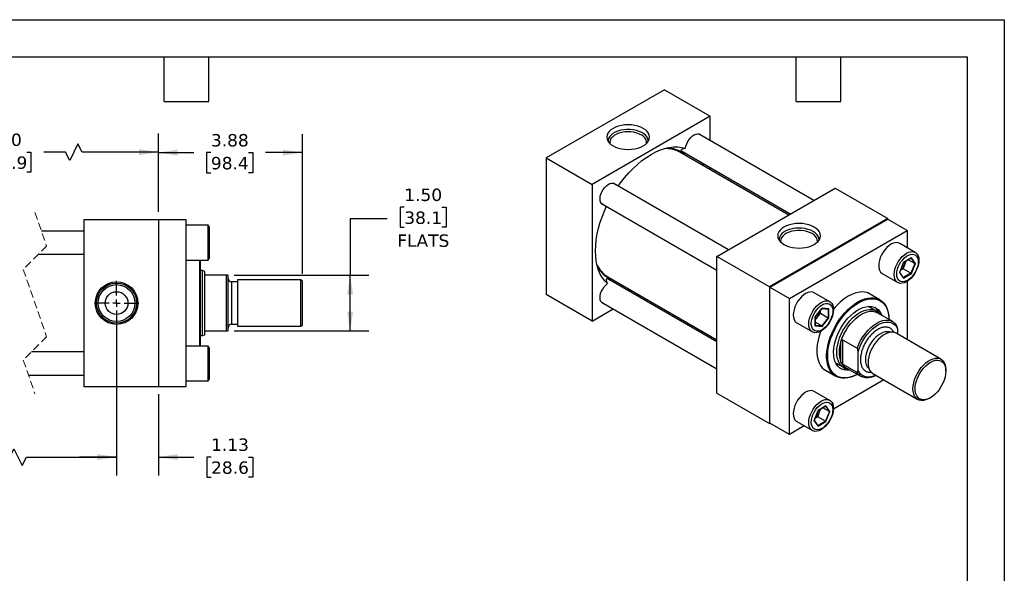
# Model space of a CAD drawing. Header units: inches. Extents: x 0 to 44, y 0 to 34.
# Tile 3 of 3: x 17.5 to 44, y 19.1 to 34. Entities that reach past the tile are written whole.
import ezdxf

# ---------------------------------------------------------------- set-up
doc = ezdxf.new("R2010")
doc.units = ezdxf.units.IN
doc.header["$LTSCALE"] = 4
doc.header["$MEASUREMENT"] = 0
for name, pattern in [('SLD-Center', [0.75, 0.6, -0.05, 0.05, -0.05]), ('SLD-Dashed', [0.075, 0.05, -0.025]), ('SLD-Solid', [0])]:
    doc.linetypes.add(name, pattern=pattern)
doc.layers.add('CENTER', color=40, linetype='SLD-Center')
doc.layers.add('DIMENSIONS', color=140, linetype='SLD-Solid', lineweight=25)
doc.layers.add('TEXT', color=140, linetype='SLD-Solid', lineweight=25)
doc.styles.add('SLDTEXTSTYLE0', font='VERDANA.TTF')
doc.dimstyles.new('SLDDIMSTYLE0', dxfattribs={"dimtxt": 0.339844, "dimasz": 0.52, "dimexe": 0, "dimexo": 0.0625, "dimgap": 0.084961, "dimtad": 0, "dimtih": 1, "dimtoh": 1, "dimrnd": 1e-09, "dimzin": 12, "dimdsep": 46, "dimtxsty": 'SLDTEXTSTYLE0', "dimsah": 1, "dimcen": 0.09, "dimadec": 0, "dimazin": 3, "dimtfac": 1, "dimtofl": 0, "dimtmove": 0, "dimatfit": 3, "dimfxl": 0, "dimfrac": 2, "dimtolj": 1, "dimtzin": 12, "dimarcsym": 0})
doc.dimstyles.new('SLDDIMSTYLE1', dxfattribs={"dimtxt": 0.339844, "dimasz": 0.52, "dimexe": 0, "dimexo": 0.0625, "dimgap": 0.084961, "dimtad": 0, "dimtih": 1, "dimtoh": 1, "dimrnd": 1e-09, "dimzin": 12, "dimdsep": 46, "dimtxsty": 'SLDTEXTSTYLE0', "dimsah": 1, "dimcen": 0.09, "dimadec": 0, "dimazin": 3, "dimtfac": 1, "dimtmove": 0, "dimatfit": 0, "dimfxl": 0, "dimfrac": 2, "dimtolj": 1, "dimtzin": 12, "dimarcsym": 0})
doc.dimstyles.new('SLDDIMSTYLE3', dxfattribs={"dimtxt": 0.339844, "dimasz": 0.52, "dimexe": 0, "dimexo": 0.0625, "dimgap": 0.084961, "dimtad": 0, "dimtih": 1, "dimtoh": 1, "dimrnd": 1e-09, "dimzin": 4, "dimdsep": 46, "dimtxsty": 'SLDTEXTSTYLE0', "dimsah": 1, "dimcen": 0.09, "dimadec": 0, "dimazin": 1, "dimtfac": 1, "dimtofl": 0, "dimtmove": 0, "dimatfit": 3, "dimfxl": 0, "dimfrac": 2, "dimtolj": 1, "dimtzin": 12, "dimarcsym": 0})

# ---------------------------------------------------------------- blocks, each defined once
blk = doc.blocks.new('_D_12')
at = {"layer": 'DIMENSIONS'}
for p, q in [((14.405, 26.179), (14.405, 21.737)), ((20.118, 26.179), (20.118, 21.737)), ((17.245, 22.237), (17.357, 22.459)), ((17.357, 22.459), (17.579, 22.014)), ((10.979, 22.237), (10.865, 22.237)), ((10.865, 22.237), (10.865, 21.696)), ((12.271, 22.237), (12.385, 22.237)), ((12.385, 22.237), (12.385, 21.696)), ((14.405, 22.237), (12.732, 22.237)), ((14.405, 22.237), (17.245, 22.237)), ((17.579, 22.014), (17.69, 22.237)), ((17.69, 22.237), (20.118, 22.237)), ((10.865, 21.696), (10.979, 21.696)), ((12.385, 21.696), (12.271, 21.696))]:
    blk.add_line(p, q, dxfattribs=at)
for points in [[(14.405, 22.237), (14.925, 22.157), (14.925, 22.317)], [(20.118, 22.237), (19.598, 22.317), (19.598, 22.157)]]:
    blk.add_solid(points, dxfattribs=at)
at = {"layer": 'DIMENSIONS', "char_height": 0.3333, "attachment_point": 1, "style": 'SLDTEXTSTYLE0'}
for s, insert in [('6.50', (11.12, 22.736)), ('165.1', (10.979, 22.12))]:
    blk.add_mtext(s, dxfattribs=dict(at, insert=insert))
blk = doc.blocks.new('_D_13')
at = {"layer": 'DIMENSIONS'}
for p, q in [((20.118, 26.179), (20.118, 21.737)), ((21.243, 23.929), (21.243, 21.737)), ((20.118, 22.237), (19.118, 22.237)), ((21.243, 22.237), (22.2, 22.237)), ((22.66, 22.237), (22.546, 22.237)), ((22.546, 22.237), (22.546, 21.696)), ((23.67, 22.237), (23.784, 22.237)), ((23.784, 22.237), (23.784, 21.696)), ((22.546, 21.696), (22.66, 21.696)), ((23.784, 21.696), (23.67, 21.696))]:
    blk.add_line(p, q, dxfattribs=at)
for points in [[(20.118, 22.237), (19.598, 22.317), (19.598, 22.157)], [(21.243, 22.237), (21.763, 22.157), (21.763, 22.317)]]:
    blk.add_solid(points, dxfattribs=at)
at = {"layer": 'DIMENSIONS', "char_height": 0.3333, "attachment_point": 1, "style": 'SLDTEXTSTYLE0'}
for s, insert in [('1.13', (22.66, 22.736)), ('28.6', (22.66, 22.12))]:
    blk.add_mtext(s, dxfattribs=dict(at, insert=insert))
blk = doc.blocks.new('_D_14')
at = {"layer": 'DIMENSIONS'}
for p, q in [((13.53, 28.829), (13.53, 30.938)), ((21.243, 28.829), (21.243, 30.938)), ((19.078, 30.661), (18.856, 30.216)), ((19.19, 30.438), (19.078, 30.661)), ((13.53, 30.438), (15.948, 30.438)), ((16.408, 30.438), (16.294, 30.438)), ((16.294, 30.438), (16.294, 29.898)), ((17.701, 30.438), (17.815, 30.438)), ((17.815, 30.438), (17.815, 29.898)), ((18.745, 30.438), (18.162, 30.438)), ((18.856, 30.216), (18.745, 30.438)), ((21.243, 30.438), (19.19, 30.438)), ((16.294, 29.898), (16.408, 29.898)), ((17.815, 29.898), (17.701, 29.898))]:
    blk.add_line(p, q, dxfattribs=at)
for points in [[(13.53, 30.438), (14.05, 30.358), (14.05, 30.518)], [(21.243, 30.438), (20.723, 30.518), (20.723, 30.358)]]:
    blk.add_solid(points, dxfattribs=at)
at = {"layer": 'DIMENSIONS', "char_height": 0.3333, "attachment_point": 1, "style": 'SLDTEXTSTYLE0'}
for s, insert in [('8.50', (16.55, 30.938)), ('215.9', (16.408, 30.322))]:
    blk.add_mtext(s, dxfattribs=dict(at, insert=insert))
blk = doc.blocks.new('_D_15')
at = {"layer": 'DIMENSIONS'}
for p, q in [((21.243, 28.829), (21.243, 30.926)), ((25.118, 27.164), (25.118, 30.926)), ((21.243, 30.426), (22.194, 30.426)), ((22.655, 30.426), (22.541, 30.426)), ((22.541, 30.426), (22.541, 29.885)), ((23.665, 30.426), (23.779, 30.426)), ((23.779, 30.426), (23.779, 29.885)), ((25.118, 30.426), (24.125, 30.426)), ((22.541, 29.885), (22.655, 29.885)), ((23.779, 29.885), (23.665, 29.885))]:
    blk.add_line(p, q, dxfattribs=at)
for points in [[(21.243, 30.426), (21.763, 30.346), (21.763, 30.506)], [(25.118, 30.426), (24.598, 30.506), (24.598, 30.346)]]:
    blk.add_solid(points, dxfattribs=at)
at = {"layer": 'DIMENSIONS', "char_height": 0.3333, "attachment_point": 1, "style": 'SLDTEXTSTYLE0'}
for s, insert in [('3.88', (22.655, 30.925)), ('98.4', (22.655, 30.309))]:
    blk.add_mtext(s, dxfattribs=dict(at, insert=insert))
blk = doc.blocks.new('_D_16')
at = {"layer": 'DIMENSIONS'}
for p, q in [((27.858, 28.958), (27.744, 28.958)), ((27.744, 28.958), (27.744, 28.418)), ((28.868, 28.958), (28.982, 28.958)), ((28.982, 28.958), (28.982, 28.418)), ((27.401, 28.64), (26.401, 28.64)), ((26.401, 28.64), (26.401, 27.129)), ((27.744, 28.418), (27.858, 28.418)), ((28.982, 28.418), (28.868, 28.418)), ((23.278, 27.129), (26.901, 27.129)), ((26.401, 25.629), (26.401, 27.129)), ((23.278, 25.629), (26.901, 25.629))]:
    blk.add_line(p, q, dxfattribs=at)
for points in [[(26.401, 27.129), (26.321, 26.609), (26.481, 26.609)], [(26.401, 25.629), (26.481, 26.149), (26.321, 26.149)]]:
    blk.add_solid(points, dxfattribs=at)
at = {"layer": 'DIMENSIONS', "char_height": 0.3333, "attachment_point": 1, "style": 'SLDTEXTSTYLE0'}
for s, insert in [('1.50', (27.858, 29.458)), ('38.1', (27.858, 28.841)), ('FLATS', (27.67, 28.225))]:
    blk.add_mtext(s, dxfattribs=dict(at, insert=insert))
blk = doc.blocks.new('SW_CENTERMARKSYMBOL_5')
at = {"layer": 'CENTER', "color": 0}
for p, q in [((0, 0.2), (0, 0.595)), ((-0.2, 0), (-0.595, 0)), ((0, 0), (-0.1, 0)), ((0, 0), (0, 0.1)), ((0, 0), (0, -0.1)), ((0, 0), (0.1, 0)), ((0.2, 0), (0.595, 0)), ((0, -0.2), (0, -0.595))]:
    blk.add_line(p, q, dxfattribs=at)

msp = doc.modelspace()

# ---------------------------------------------------------------- linework, layer by layer
at = {"color": 7, "linetype": 'SLD-Solid'}
for p, q in [((0, 34), (44, 34)), ((44, 34), (44, 0))]:
    msp.add_line(p, q, dxfattribs=at)
for p, q in [((34.854, 32.118), (31.672, 30.281)), ((34.854, 32.118), (36.091, 31.404)), ((36.091, 31.404), (32.909, 29.567)), ((36.091, 30.744), (36.091, 31.404)), ((38.878, 29.135), (35.771, 30.929)), ((35.302, 30.478), (38.253, 28.774)), ((31.672, 30.281), (31.672, 26.607)), ((31.672, 30.281), (32.909, 29.567)), ((38.205, 28.746), (35.27, 30.441)), ((36.091, 29.967), (36.091, 30.022)), ((32.909, 29.567), (32.909, 25.892)), ((36.58, 27.808), (33.473, 29.602)), ((36.268, 27.628), (39.45, 29.465)), ((39.45, 29.465), (40.864, 28.649)), ((33.161, 29.061), (36.268, 27.267)), ((19.243, 24.129), (19.243, 28.629)), ((19.243, 28.629), (21.243, 28.629)), ((21.243, 28.629), (21.243, 24.129)), ((21.993, 28.619), (21.243, 28.619)), ((21.993, 24.139), (21.993, 28.619)), ((40.864, 28.649), (37.682, 26.812)), ((37.689, 26.808), (40.857, 28.636)), ((41.387, 28.33), (40.857, 28.636)), ((40.864, 28.632), (40.864, 28.649)), ((22.583, 28.473), (21.993, 28.473)), ((22.618, 28.413), (22.583, 28.473)), ((22.583, 27.535), (22.583, 28.473)), ((22.618, 27.595), (22.618, 28.413)), ((19.243, 28.317), (18.096, 28.317)), ((38.22, 26.501), (41.387, 28.33)), ((41.387, 28.33), (41.387, 27.867)), ((41.604, 27.742), (41.187, 27.983)), ((18.015, 27.692), (19.243, 27.692)), ((22.583, 27.535), (22.618, 27.595)), ((37.682, 26.812), (36.268, 27.628)), ((36.268, 23.954), (36.268, 27.628)), ((41.501, 27.595), (41.288, 27.473)), ((41.289, 27.47), (41.496, 27.589)), ((41.491, 27.587), (41.591, 27.444)), ((41.607, 27.444), (41.501, 27.595)), ((21.993, 27.535), (22.583, 27.535)), ((22.355, 25.223), (22.355, 27.535)), ((22.375, 26.379), (22.375, 27.535)), ((41.288, 27.473), (41.182, 27.199)), ((41.186, 27.203), (41.289, 27.47)), ((41.208, 27.261), (41.279, 27.302)), ((41.279, 27.302), (41.33, 27.433)), ((41.489, 27.181), (41.279, 27.302)), ((41.33, 27.433), (41.361, 27.511)), ((41.591, 27.444), (41.418, 27.544)), ((41.591, 27.444), (41.489, 27.181)), ((41.501, 27.171), (41.607, 27.444)), ((22.428, 27.254), (22.375, 27.254)), ((22.493, 27.231), (22.428, 27.254)), ((22.428, 25.504), (22.428, 27.254)), ((22.493, 27.16), (22.493, 27.231)), ((22.493, 25.598), (22.493, 27.16)), ((23.078, 27.129), (22.524, 27.129)), ((23.078, 25.629), (23.078, 27.129)), ((23.118, 27.129), (23.078, 27.129)), ((23.118, 25.629), (23.118, 27.129)), ((36.268, 25.335), (33.318, 27.038)), ((33.333, 27.085), (36.268, 25.391)), ((40.718, 27.171), (41.135, 26.93)), ((41.182, 27.199), (41.288, 27.048)), ((41.287, 27.061), (41.186, 27.205)), ((41.489, 27.181), (41.286, 27.063)), ((41.288, 27.048), (41.501, 27.171)), ((23.368, 26.949), (23.213, 26.949)), ((23.213, 26.949), (23.213, 25.81)), ((25.078, 27.004), (23.368, 27.004)), ((23.368, 27.004), (23.368, 25.754)), ((25.118, 26.964), (25.078, 27.004)), ((25.078, 25.754), (25.078, 27.004)), ((25.118, 26.379), (25.118, 26.964)), ((37.682, 26.812), (37.682, 23.137)), ((37.689, 23.149), (37.689, 26.808)), ((37.689, 26.808), (38.22, 26.501)), ((41.387, 26.964), (41.387, 25.394)), ((32.909, 25.892), (31.672, 26.607)), ((34.106, 26.583), (34.154, 26.611)), ((38.22, 22.843), (38.22, 26.501)), ((39.306, 26.415), (38.889, 26.656)), ((40.653, 26.467), (40.328, 26.655)), ((22.375, 25.223), (22.375, 26.379)), ((25.118, 25.794), (25.118, 26.379)), ((33.161, 26.407), (36.268, 24.613)), ((39.096, 26.24), (38.912, 26.012)), ((38.915, 26.012), (39.095, 26.235)), ((39.094, 26.234), (39.269, 26.218)), ((39.28, 26.224), (39.096, 26.24)), ((40.549, 26.167), (40.336, 26.29)), ((32.909, 25.892), (33.481, 26.222)), ((38.912, 26.012), (38.912, 25.766)), ((38.915, 25.774), (38.915, 26.012)), ((38.915, 25.93), (38.968, 25.995)), ((38.968, 25.995), (39.056, 26.105)), ((39.056, 26.105), (39.056, 26.187)), ((39.056, 26.105), (39.266, 25.983)), ((39.266, 25.983), (39.089, 25.763)), ((39.096, 25.75), (39.28, 25.979)), ((39.266, 26.218), (39.266, 25.983)), ((39.28, 25.979), (39.28, 26.224)), ((40.997, 25.881), (40.583, 26.12)), ((23.213, 25.81), (23.368, 25.81)), ((23.368, 25.754), (25.078, 25.754)), ((25.078, 25.754), (25.118, 25.794)), ((38.42, 25.844), (38.837, 25.603)), ((38.912, 25.766), (39.096, 25.75)), ((39.089, 25.763), (38.915, 25.864)), ((39.089, 25.763), (38.915, 25.779)), ((22.375, 25.504), (22.428, 25.504)), ((22.428, 25.504), (22.493, 25.528)), ((22.493, 25.528), (22.493, 25.598)), ((22.524, 25.629), (23.078, 25.629)), ((23.078, 25.629), (23.118, 25.629)), ((42.297, 24.869), (41.088, 25.567)), ((41.129, 25.687), (41.129, 25.543)), ((22.583, 25.223), (21.993, 25.223)), ((22.618, 25.163), (22.583, 25.223)), ((22.583, 24.285), (22.583, 25.223)), ((39.605, 24.787), (39.605, 25.34)), ((39.649, 25.393), (40.04, 25.167)), ((39.649, 25.393), (39.649, 24.734)), ((19.243, 25.067), (17.828, 25.067)), ((22.618, 24.754), (22.618, 25.163)), ((40.069, 24.568), (40.069, 25.074)), ((22.618, 24.345), (22.618, 24.754)), ((39.461, 24.774), (39.674, 24.651)), ((40.04, 24.508), (39.649, 24.734)), ((39.731, 24.645), (40.145, 24.406)), ((17.747, 24.442), (19.243, 24.442)), ((39.141, 24.599), (39.466, 24.411)), ((40.463, 24.484), (41.673, 23.786)), ((42.427, 24.55), (42.427, 24.582)), ((21.243, 24.129), (19.243, 24.129)), ((21.243, 24.139), (21.993, 24.139)), ((21.993, 24.285), (22.583, 24.285)), ((22.583, 24.285), (22.618, 24.345)), ((40.763, 24.311), (39.403, 23.526)), ((36.268, 23.954), (37.682, 23.137)), ((39.306, 23.762), (38.889, 24.003)), ((39.202, 23.615), (38.99, 23.492)), ((38.991, 23.49), (39.198, 23.609)), ((39.193, 23.606), (39.293, 23.463)), ((39.309, 23.464), (39.202, 23.615)), ((41.985, 23.817), (42.013, 23.833)), ((38.99, 23.492), (38.884, 23.219)), ((38.887, 23.222), (38.991, 23.49)), ((38.91, 23.28), (38.981, 23.321)), ((38.981, 23.321), (39.032, 23.453)), ((39.191, 23.2), (38.981, 23.321)), ((39.032, 23.453), (39.062, 23.531)), ((39.293, 23.463), (39.119, 23.564)), ((39.293, 23.463), (39.191, 23.2)), ((39.202, 23.19), (39.309, 23.464)), ((37.682, 23.137), (37.696, 23.145)), ((38.22, 22.843), (37.689, 23.149)), ((38.62, 23.075), (38.22, 22.843)), ((38.42, 23.19), (38.837, 22.949)), ((38.884, 23.219), (38.99, 23.068)), ((38.989, 23.08), (38.888, 23.224)), ((39.191, 23.2), (38.988, 23.083)), ((38.99, 23.068), (39.202, 23.19))]:
    msp.add_line(p, q)
at = {"color": 7, "linetype": 'SLD-Dashed', "lineweight": 18}
for p, q in [((17.921, 28.817), (18.236, 27.913)), ((18.236, 27.913), (17.606, 27.283)), ((17.606, 27.283), (18.236, 25.475)), ((18.236, 25.475), (17.606, 24.845)), ((17.606, 24.845), (17.921, 23.942))]:
    msp.add_line(p, q, dxfattribs=at)
at = {"flags": 128}
for points in [[(34.287, 30.608), (34.346, 30.648), (34.393, 30.692), (34.427, 30.74), (34.449, 30.791), (34.456, 30.843), (34.449, 30.894), (34.427, 30.945), (34.393, 30.993), (34.346, 31.037), (34.287, 31.077), (34.219, 31.111), (34.142, 31.138), (34.059, 31.158), (33.971, 31.17), (33.882, 31.174), (33.792, 31.17), (33.704, 31.158), (33.621, 31.138), (33.544, 31.111), (33.476, 31.077), (33.417, 31.037), (33.37, 30.993), (33.336, 30.945), (33.315, 30.894), (33.308, 30.843), (33.315, 30.791), (33.336, 30.74), (33.37, 30.692), (33.417, 30.648), (33.476, 30.608), (33.544, 30.574), (33.621, 30.547), (33.704, 30.527), (33.792, 30.515), (33.882, 30.511), (33.971, 30.515), (34.059, 30.527), (34.142, 30.547), (34.219, 30.574), (34.287, 30.608)], [(34.421, 30.729), (34.421, 30.743), (34.412, 30.792), (34.389, 30.841), (34.354, 30.887), (34.306, 30.928), (34.247, 30.965), (34.179, 30.996), (34.103, 31.02), (34.021, 31.037), (33.936, 31.046), (33.849, 31.047), (33.763, 31.04), (33.68, 31.025), (33.603, 31.003), (33.532, 30.973), (33.471, 30.938), (33.42, 30.897), (33.381, 30.853), (33.356, 30.805), (33.343, 30.755), (33.343, 30.729)], [(34.374, 30.672), (34.376, 30.718), (34.363, 30.766), (34.337, 30.812), (34.297, 30.855), (34.246, 30.894), (34.184, 30.926), (34.114, 30.953), (34.037, 30.972), (33.955, 30.983), (33.871, 30.986), (33.788, 30.981), (33.707, 30.968), (33.631, 30.947), (33.563, 30.919), (33.503, 30.885), (33.455, 30.845), (33.418, 30.801), (33.396, 30.755), (33.387, 30.706), (33.389, 30.672)], [(35.425, 30.541), (35.436, 30.601), (35.456, 30.663), (35.485, 30.724), (35.522, 30.781), (35.564, 30.832), (35.611, 30.873), (35.659, 30.905), (35.706, 30.924), (35.751, 30.93), (35.791, 30.924), (35.825, 30.904), (35.84, 30.889)], [(33.61, 29.523), (33.677, 29.616), (33.784, 29.751), (33.895, 29.879), (34.011, 29.999), (34.13, 30.109), (34.252, 30.209), (34.376, 30.298), (34.5, 30.376), (34.625, 30.442), (34.748, 30.496), (34.87, 30.536), (34.989, 30.564), (35.105, 30.578), (35.217, 30.579), (35.324, 30.566), (35.425, 30.541)], [(35.859, 30.156), (35.869, 30.137), (35.895, 30.08)], [(33.229, 29.021), (33.195, 29.032), (33.164, 29.057), (33.141, 29.093), (33.128, 29.138), (33.125, 29.192), (33.132, 29.251), (33.149, 29.312), (33.175, 29.374), (33.209, 29.433), (33.25, 29.486), (33.294, 29.532), (33.342, 29.567), (33.39, 29.591), (33.436, 29.603), (33.478, 29.601), (33.515, 29.586), (33.542, 29.562)], [(33.323, 26.901), (33.251, 26.976), (33.187, 27.062), (33.132, 27.159), (33.086, 27.267), (33.05, 27.384), (33.024, 27.51), (33.009, 27.644), (33.004, 27.784), (33.009, 27.931), (33.024, 28.083), (33.05, 28.238), (33.086, 28.396), (33.132, 28.557), (33.187, 28.717), (33.251, 28.878), (33.297, 28.982)], [(38.883, 28.424), (38.815, 28.457), (38.738, 28.485), (38.655, 28.504), (38.567, 28.517), (38.478, 28.521), (38.388, 28.517), (38.3, 28.504), (38.217, 28.485), (38.14, 28.457), (38.072, 28.424), (38.013, 28.384), (37.966, 28.34), (37.932, 28.292), (37.911, 28.241), (37.904, 28.189), (37.911, 28.137), (37.932, 28.087), (37.966, 28.039), (38.013, 27.995), (38.072, 27.955), (38.14, 27.921), (38.217, 27.894), (38.3, 27.874), (38.388, 27.862), (38.478, 27.858), (38.567, 27.862), (38.655, 27.874), (38.738, 27.894), (38.815, 27.921), (38.883, 27.955), (38.942, 27.995), (38.989, 28.039), (39.024, 28.087), (39.045, 28.137), (39.052, 28.189), (39.045, 28.241), (39.024, 28.292), (38.989, 28.34), (38.942, 28.384), (38.883, 28.424)], [(38.859, 28.303), (38.793, 28.336), (38.718, 28.362), (38.638, 28.38), (38.553, 28.391), (38.467, 28.394), (38.38, 28.389), (38.297, 28.376), (38.217, 28.356), (38.145, 28.328), (38.081, 28.294), (38.028, 28.255), (37.986, 28.211), (37.957, 28.164), (37.941, 28.114), (37.939, 28.075)], [(38.828, 28.249), (38.763, 28.28), (38.691, 28.305), (38.612, 28.322), (38.53, 28.331), (38.446, 28.332), (38.363, 28.325), (38.283, 28.31), (38.209, 28.287), (38.143, 28.258), (38.086, 28.222), (38.04, 28.181), (38.007, 28.137), (37.988, 28.089), (37.983, 28.041), (37.985, 28.019)], [(38.97, 28.019), (38.972, 28.029), (38.97, 28.077), (38.954, 28.125), (38.924, 28.17), (38.882, 28.212), (38.828, 28.249)], [(39.017, 28.075), (39.017, 28.077), (39.011, 28.127), (38.992, 28.176), (38.96, 28.222), (38.915, 28.265), (38.859, 28.303)], [(41.187, 27.983), (41.166, 27.993), (41.118, 28.004), (41.066, 28.002), (41.01, 27.987), (40.952, 27.96), (40.895, 27.921), (40.839, 27.871), (40.787, 27.813), (40.739, 27.747), (40.698, 27.676), (40.665, 27.603), (40.641, 27.528), (40.626, 27.455), (40.621, 27.385)], [(41.038, 27.144), (41.043, 27.214), (41.058, 27.287), (41.083, 27.362), (41.116, 27.435), (41.157, 27.506), (41.204, 27.572), (41.256, 27.63), (41.312, 27.68), (41.37, 27.719), (41.428, 27.746), (41.483, 27.761), (41.536, 27.763), (41.583, 27.752), (41.624, 27.729), (41.657, 27.693), (41.682, 27.647), (41.697, 27.591), (41.702, 27.527), (41.697, 27.458), (41.682, 27.385), (41.657, 27.31), (41.624, 27.236), (41.583, 27.166), (41.536, 27.1), (41.483, 27.042), (41.428, 26.992), (41.37, 26.953), (41.312, 26.926), (41.256, 26.911), (41.204, 26.909), (41.157, 26.919), (41.116, 26.943), (41.083, 26.979), (41.058, 27.025), (41.043, 27.081), (41.038, 27.144)], [(41.684, 27.489), (41.679, 27.425), (41.664, 27.357), (41.64, 27.288), (41.608, 27.22), (41.569, 27.156), (41.523, 27.097), (41.474, 27.046), (41.421, 27.005), (41.368, 26.974), (41.315, 26.955), (41.266, 26.948), (41.22, 26.955), (41.181, 26.973), (41.149, 27.004), (41.125, 27.045), (41.11, 27.096), (41.105, 27.155), (41.11, 27.219), (41.125, 27.287), (41.149, 27.356), (41.181, 27.423), (41.22, 27.488), (41.266, 27.546), (41.315, 27.597), (41.368, 27.639), (41.421, 27.67), (41.474, 27.689), (41.523, 27.695), (41.569, 27.689), (41.608, 27.67), (41.64, 27.64), (41.664, 27.598), (41.679, 27.547), (41.684, 27.489)], [(33.229, 26.367), (33.209, 26.373), (33.175, 26.392), (33.149, 26.424), (33.132, 26.466), (33.125, 26.517), (33.128, 26.574), (33.141, 26.635), (33.164, 26.697), (33.195, 26.757), (33.233, 26.813), (33.277, 26.862), (33.323, 26.901)], [(33.957, 26.724), (33.895, 26.718), (33.874, 26.717)], [(38.889, 26.656), (38.868, 26.667), (38.82, 26.678), (38.768, 26.676), (38.712, 26.661), (38.654, 26.633), (38.597, 26.594), (38.541, 26.545), (38.489, 26.486), (38.441, 26.421), (38.4, 26.35), (38.367, 26.276), (38.343, 26.201), (38.328, 26.128), (38.323, 26.059), (38.328, 25.995), (38.343, 25.939), (38.367, 25.893), (38.4, 25.857), (38.42, 25.844)], [(40.047, 24.463), (39.969, 24.423), (39.879, 24.388), (39.791, 24.366), (39.707, 24.356), (39.627, 24.359), (39.551, 24.374), (39.482, 24.402), (39.42, 24.442), (39.365, 24.494), (39.318, 24.557), (39.28, 24.63), (39.251, 24.713), (39.231, 24.804), (39.221, 24.903), (39.221, 25.008), (39.231, 25.118), (39.251, 25.231), (39.28, 25.348), (39.318, 25.465), (39.365, 25.582), (39.42, 25.697), (39.482, 25.809), (39.551, 25.917), (39.627, 26.02), (39.707, 26.115), (39.791, 26.203), (39.879, 26.281), (39.969, 26.35), (40.059, 26.408), (40.15, 26.455), (40.24, 26.49), (40.327, 26.512), (40.412, 26.522), (40.492, 26.519), (40.567, 26.504), (40.637, 26.476), (40.699, 26.436), (40.754, 26.384), (40.801, 26.321), (40.839, 26.248), (40.868, 26.165), (40.888, 26.074), (40.897, 25.975), (40.899, 25.938)], [(40.466, 26.575), (40.447, 26.59), (40.385, 26.631), (40.315, 26.659), (40.239, 26.674), (40.158, 26.677), (40.073, 26.667), (39.985, 26.645), (39.895, 26.609), (39.803, 26.562)], [(40.074, 26.384), (40.164, 26.43), (40.254, 26.465), (40.341, 26.487), (40.426, 26.496), (40.506, 26.492), (40.58, 26.475), (40.649, 26.446), (40.711, 26.404), (40.764, 26.351), (40.81, 26.286), (40.846, 26.211), (40.873, 26.126), (40.891, 26.034), (40.898, 25.938)], [(39.072, 25.626), (39.014, 25.599), (38.958, 25.584), (38.906, 25.582), (38.859, 25.593), (38.818, 25.616), (38.785, 25.652), (38.76, 25.698), (38.745, 25.754), (38.74, 25.818), (38.745, 25.887), (38.76, 25.96), (38.785, 26.035), (38.818, 26.109), (38.859, 26.18), (38.906, 26.245), (38.958, 26.304), (39.014, 26.353), (39.072, 26.392), (39.129, 26.42), (39.185, 26.435), (39.238, 26.437), (39.285, 26.426), (39.326, 26.402), (39.359, 26.367), (39.383, 26.32), (39.398, 26.264), (39.403, 26.201), (39.398, 26.131), (39.383, 26.058), (39.359, 25.984), (39.326, 25.91), (39.285, 25.839), (39.238, 25.773), (39.185, 25.715), (39.129, 25.665), (39.072, 25.626)], [(39.096, 26.329), (39.149, 26.354), (39.201, 26.367), (39.249, 26.367), (39.291, 26.354), (39.327, 26.33), (39.355, 26.293), (39.374, 26.247), (39.384, 26.192), (39.384, 26.131), (39.374, 26.064), (39.355, 25.996), (39.327, 25.927), (39.291, 25.861), (39.249, 25.799), (39.201, 25.744), (39.149, 25.698), (39.096, 25.661), (39.043, 25.636), (38.992, 25.623), (38.944, 25.623), (38.901, 25.636), (38.866, 25.661), (38.837, 25.697), (38.818, 25.743), (38.808, 25.798), (38.808, 25.86), (38.818, 25.926), (38.837, 25.995), (38.866, 26.063), (38.901, 26.129), (38.944, 26.191), (38.992, 26.246), (39.043, 26.293), (39.096, 26.329)], [(40.047, 24.463), (40.028, 24.453), (39.938, 24.412), (39.849, 24.384), (39.763, 24.369), (39.681, 24.366), (39.603, 24.376), (39.532, 24.399), (39.466, 24.435), (39.409, 24.483), (39.359, 24.542), (39.318, 24.612), (39.286, 24.692), (39.264, 24.781), (39.251, 24.877), (39.249, 24.981), (39.256, 25.09), (39.274, 25.203), (39.301, 25.319), (39.337, 25.436), (39.383, 25.553), (39.437, 25.669), (39.498, 25.782), (39.567, 25.89), (39.641, 25.993), (39.721, 26.089), (39.806, 26.177), (39.893, 26.256), (39.983, 26.325), (40.074, 26.384)], [(39.85, 24.577), (39.833, 24.574), (39.758, 24.571), (39.688, 24.58), (39.625, 24.603), (39.567, 24.638), (39.518, 24.685), (39.477, 24.743), (39.445, 24.812), (39.423, 24.89), (39.41, 24.977), (39.407, 25.07), (39.415, 25.169), (39.433, 25.271), (39.46, 25.376), (39.496, 25.482), (39.542, 25.588), (39.595, 25.69), (39.656, 25.789), (39.723, 25.883), (39.795, 25.969), (39.872, 26.048), (39.951, 26.117), (40.033, 26.175), (40.115, 26.223), (40.196, 26.258), (40.276, 26.281), (40.352, 26.291), (40.424, 26.288), (40.491, 26.272), (40.552, 26.243), (40.605, 26.202), (40.651, 26.149), (40.687, 26.085), (40.701, 26.052)], [(39.493, 25.052), (39.498, 25.144), (39.512, 25.241), (39.536, 25.34), (39.569, 25.44), (39.611, 25.54), (39.66, 25.638), (39.717, 25.732), (39.78, 25.821), (39.848, 25.903), (39.92, 25.978), (39.996, 26.044), (40.073, 26.099), (40.15, 26.144), (40.227, 26.178), (40.303, 26.199), (40.375, 26.207), (40.443, 26.203), (40.506, 26.187), (40.563, 26.158), (40.612, 26.118), (40.638, 26.088)], [(39.605, 25.34), (39.64, 25.44), (39.684, 25.54), (39.736, 25.636), (39.795, 25.729), (39.86, 25.816), (39.93, 25.895), (40.003, 25.966), (40.08, 26.027), (40.157, 26.078), (40.235, 26.117), (40.311, 26.143), (40.385, 26.158), (40.454, 26.159), (40.519, 26.147), (40.578, 26.123), (40.583, 26.12)], [(40.6, 26.129), (40.587, 26.189), (40.586, 26.193)], [(40.04, 25.167), (40.084, 25.271), (40.135, 25.373), (40.195, 25.47), (40.262, 25.562), (40.334, 25.646), (40.411, 25.721), (40.49, 25.786), (40.571, 25.839), (40.652, 25.879), (40.731, 25.906), (40.808, 25.92), (40.88, 25.919), (40.946, 25.904), (41.006, 25.875), (41.058, 25.833), (41.101, 25.779)], [(40.069, 25.074), (40.102, 25.171), (40.144, 25.267), (40.193, 25.361), (40.25, 25.451), (40.312, 25.535), (40.379, 25.613), (40.45, 25.682), (40.524, 25.741), (40.599, 25.79), (40.674, 25.828), (40.748, 25.853), (40.819, 25.866), (40.886, 25.867), (40.949, 25.855), (41.005, 25.83), (41.055, 25.793), (41.096, 25.745), (41.129, 25.687)], [(39.059, 25.619), (39.057, 25.613), (39.018, 25.495), (38.989, 25.378), (38.97, 25.263), (38.96, 25.152), (38.96, 25.047), (38.97, 24.947), (38.989, 24.856), (39.018, 24.772), (39.057, 24.699), (39.104, 24.635), (39.159, 24.583), (39.222, 24.543), (39.279, 24.519)], [(40.929, 25.592), (40.903, 25.601), (40.849, 25.608), (40.791, 25.603), (40.729, 25.584), (40.666, 25.554), (40.603, 25.512), (40.542, 25.459), (40.483, 25.397), (40.43, 25.328), (40.382, 25.253), (40.34, 25.174), (40.307, 25.093), (40.283, 25.011), (40.269, 24.932), (40.264, 24.856)], [(41.088, 25.567), (41.051, 25.583), (40.997, 25.595), (40.937, 25.594), (40.874, 25.58), (40.809, 25.553), (40.743, 25.515), (40.678, 25.466), (40.614, 25.407), (40.555, 25.34), (40.5, 25.265), (40.452, 25.185), (40.411, 25.102), (40.378, 25.017), (40.354, 24.932), (40.339, 24.849), (40.334, 24.77)], [(39.787, 24.613), (39.78, 24.614), (39.717, 24.631), (39.66, 24.659), (39.611, 24.7), (39.569, 24.752), (39.536, 24.814), (39.512, 24.885), (39.498, 24.965), (39.493, 25.052)], [(40.334, 24.77), (40.339, 24.697), (40.354, 24.631), (40.378, 24.574), (40.411, 24.527), (40.452, 24.491), (40.463, 24.484)], [(41.543, 24.072), (41.548, 24.151), (41.563, 24.234), (41.587, 24.319), (41.62, 24.404), (41.661, 24.487), (41.709, 24.567), (41.764, 24.642), (41.824, 24.709), (41.887, 24.768), (41.952, 24.817), (42.018, 24.855), (42.083, 24.882), (42.146, 24.896), (42.206, 24.897), (42.261, 24.885), (42.309, 24.861), (42.35, 24.826), (42.383, 24.779), (42.407, 24.722), (42.422, 24.656), (42.427, 24.582), (42.427, 24.582)], [(42.013, 24.789), (42.078, 24.82), (42.141, 24.839), (42.201, 24.845), (42.256, 24.838), (42.306, 24.818), (42.348, 24.785), (42.382, 24.741), (42.407, 24.686), (42.422, 24.622), (42.427, 24.55), (42.422, 24.472), (42.407, 24.39), (42.382, 24.307), (42.348, 24.223), (42.306, 24.142), (42.256, 24.065), (42.201, 23.994), (42.141, 23.93), (42.078, 23.877), (42.013, 23.833), (41.949, 23.802), (41.885, 23.783), (41.826, 23.777), (41.77, 23.784), (41.721, 23.804), (41.679, 23.837), (41.645, 23.881), (41.62, 23.936), (41.605, 24), (41.6, 24.072), (41.605, 24.15), (41.62, 24.231), (41.645, 24.315), (41.679, 24.399), (41.721, 24.48), (41.77, 24.557), (41.826, 24.628), (41.885, 24.691), (41.949, 24.745), (42.013, 24.789)], [(39.67, 24.605), (39.695, 24.613), (39.732, 24.625)], [(40.548, 24.435), (40.49, 24.408), (40.411, 24.381), (40.334, 24.368), (40.262, 24.369), (40.195, 24.383), (40.135, 24.412), (40.084, 24.454), (40.04, 24.508)], [(40.545, 24.437), (40.524, 24.427), (40.45, 24.402), (40.379, 24.388), (40.312, 24.388), (40.25, 24.4), (40.193, 24.425), (40.144, 24.461), (40.102, 24.509), (40.069, 24.568)], [(38.889, 24.003), (38.868, 24.013), (38.82, 24.024), (38.768, 24.022), (38.712, 24.007), (38.654, 23.979), (38.597, 23.94), (38.541, 23.891), (38.489, 23.832), (38.441, 23.767), (38.4, 23.696), (38.367, 23.622), (38.343, 23.548), (38.328, 23.474), (38.323, 23.405), (38.328, 23.341), (38.343, 23.286), (38.367, 23.239), (38.4, 23.204), (38.42, 23.19)], [(41.985, 23.817), (41.952, 23.799), (41.887, 23.773), (41.824, 23.759), (41.764, 23.758), (41.709, 23.769), (41.661, 23.793), (41.62, 23.829), (41.587, 23.876), (41.563, 23.933), (41.548, 23.999), (41.543, 24.072)], [(39.403, 23.547), (39.398, 23.478), (39.383, 23.404), (39.359, 23.33), (39.326, 23.256), (39.285, 23.185), (39.238, 23.12), (39.185, 23.061), (39.129, 23.012), (39.072, 22.973), (39.014, 22.945), (38.958, 22.93), (38.906, 22.928), (38.859, 22.939), (38.818, 22.963), (38.785, 22.998), (38.76, 23.045), (38.745, 23.1), (38.74, 23.164), (38.745, 23.233), (38.76, 23.307), (38.785, 23.381), (38.818, 23.455), (38.859, 23.526), (38.906, 23.591), (38.958, 23.65), (39.014, 23.699), (39.072, 23.738), (39.129, 23.766), (39.185, 23.781), (39.238, 23.783), (39.285, 23.772), (39.326, 23.748), (39.359, 23.713), (39.383, 23.666), (39.398, 23.611), (39.403, 23.547)], [(38.807, 23.174), (38.812, 23.239), (38.827, 23.306), (38.85, 23.375), (38.883, 23.443), (38.922, 23.507), (38.967, 23.566), (39.017, 23.617), (39.07, 23.658), (39.123, 23.689), (39.175, 23.708), (39.225, 23.715), (39.271, 23.708), (39.31, 23.69), (39.342, 23.659), (39.366, 23.618), (39.381, 23.567), (39.386, 23.508), (39.381, 23.444), (39.366, 23.376), (39.342, 23.307), (39.31, 23.24), (39.271, 23.175), (39.225, 23.117), (39.175, 23.066), (39.123, 23.024), (39.07, 22.993), (39.017, 22.974), (38.967, 22.968), (38.922, 22.974), (38.883, 22.993), (38.85, 23.024), (38.827, 23.065), (38.812, 23.116), (38.807, 23.174)]]:
    msp.add_lwpolyline(points, dxfattribs=at)
for radius in [0.574, 0.539, 0.495, 0.305]:
    msp.add_circle((20.118, 26.379), radius)
for centre, radius, start, end in [((34.917, 29.807), 0.725, 60.8873, 95.6611), ((34.931, 29.853), 0.694, 47.8661, 91.7927), ((33.709, 27.711), 0.731, 204.4838, 238.9786), ((33.669, 27.668), 0.689, 208.0554, 252.2965), ((40.849, 27.359), 0.23, 173.4667, 235.2211), ((40.956, 27.575), 0.4, 309.3673, 339.3456), ((40.953, 27.577), 0.4, 310.4786, 349.3507), ((40.998, 27.564), 0.357, 338.493, 350.4743), ((23.213, 27.044), 0.095, 180.0001, 269.9998), ((40.607, 25.232), 1.554, 121.1463, 140.7755), ((40.286, 25.958), 0.381, 19.2756, 52.8746), ((38.655, 26.25), 0.4, 310.6564, 349.5245), ((38.688, 26.217), 0.357, 309.5322, 321.5066), ((38.652, 26.251), 0.407, 320.8931, 350.3971), ((23.213, 25.715), 0.095, 90.0002, 179.9999), ((40.341, 25.064), 0.787, 159.4237, 200.5763), ((39.895, 24.918), 0.318, 204.3551, 239.1366), ((40.556, 24.829), 0.294, 174.6437, 228.5395), ((39.724, 24.988), 0.386, 247.35, 280.5106), ((38.658, 23.594), 0.4, 309.3673, 339.3456), ((38.655, 23.596), 0.4, 310.4786, 349.3507), ((38.7, 23.584), 0.357, 338.493, 350.4743)]:
    msp.add_arc(centre, radius, start, end)
for centre, major_axis, ratio, start_param, end_param in [((41.493, 27.599), (0.0025, 0.0112), 0.697888, 3.709727, 4.495206), ((41.281, 27.477), (0.00803, -0.00688), 0.218443, 0.076768, 0.708711), ((41.6, 27.448), (0.0108, 0.0013), 0.565682, 3.786495, 5.357291), ((41.175, 27.203), (0.0108, 0.0013), 0.565682, 5.357291, 5.989234), ((41.281, 27.052), (0.0025, 0.0112), 0.697888, 4.495206, 5.715051), ((41.493, 27.175), (0.00803, -0.00688), 0.218443, 0.708711, 2.279507), ((39.089, 26.244), (-0.00425, 0.00999), 0.565758, 3.435631, 4.067595), ((38.905, 26.016), (0.00997, -0.00351), 0.218312, 5.574505, 6.206468), ((39.273, 25.983), (0.00997, -0.00351), 0.218312, 4.003708, 5.574505), ((39.273, 26.228), (0.00843, 0.00771), 0.697875, 3.709669, 4.92971), ((38.905, 25.77), (0.00843, 0.00771), 0.697875, 4.92971, 5.715109), ((39.089, 25.754), (-0.00425, 0.00999), 0.565758, 4.067595, 5.638391), ((39.195, 23.619), (0.0025, 0.0112), 0.697888, 3.709727, 4.495206), ((38.983, 23.496), (0.00803, -0.00688), 0.218443, 0.076768, 0.708711), ((39.302, 23.468), (0.0108, 0.0013), 0.565682, 3.786495, 5.357291), ((38.877, 23.223), (0.0108, 0.0013), 0.565682, 5.357291, 5.989234), ((38.983, 23.072), (0.0025, 0.0112), 0.697888, 4.495206, 5.715051), ((39.195, 23.194), (0.00803, -0.00688), 0.218443, 0.708711, 2.279507)]:
    msp.add_ellipse(centre, major_axis=major_axis, ratio=ratio, start_param=start_param, end_param=end_param)
for points, knots in [([(35.425, 30.541), (35.405, 30.536), (35.366, 30.527), (35.324, 30.511), (35.3, 30.493), (35.297, 30.476), (35.316, 30.46), (35.341, 30.448), (35.361, 30.442), (35.366, 30.441)], [0, 0, 0, 0, 0.2105459, 0.4204964, 0.5792179, 0.7392664, 0.8483783, 0.9576861, 1, 1, 1, 1]), ([(22.524, 27.129), (22.522, 27.129), (22.519, 27.129), (22.513, 27.131), (22.505, 27.135), (22.496, 27.144), (22.494, 27.154), (22.493, 27.16)], [0, 0, 0, 0, 0.108227, 0.2288596, 0.3852958, 0.6146604, 1, 1, 1, 1]), ([(33.323, 26.901), (33.319, 26.915), (33.31, 26.945), (33.301, 26.987), (33.3, 27.02), (33.307, 27.039), (33.324, 27.043), (33.35, 27.028), (33.37, 27.013), (33.382, 27.002), (33.382, 27.001)], [0, 0, 0, 0, 0.1485713, 0.3251537, 0.5011522, 0.6397636, 0.7795727, 0.8855195, 0.9913161, 1, 1, 1, 1]), ([(41.033, 25.584), (41.021, 25.607), (40.994, 25.657), (40.933, 25.707), (40.859, 25.734), (40.774, 25.736), (40.687, 25.714), (40.599, 25.673), (40.511, 25.613), (40.424, 25.533), (40.34, 25.434), (40.264, 25.321), (40.203, 25.199), (40.16, 25.076), (40.134, 24.96), (40.131, 24.89), (40.129, 24.856)], [0, 0, 0, 0, 0.0690693, 0.1440291, 0.2189889, 0.2923909, 0.3628632, 0.4293527, 0.4958423, 0.5663145, 0.6397166, 0.7146764, 0.7896361, 0.8630382, 0.9335104, 1, 1, 1, 1]), ([(22.493, 25.598), (22.494, 25.604), (22.495, 25.612), (22.503, 25.622), (22.51, 25.626), (22.517, 25.628), (22.521, 25.629), (22.524, 25.629), (22.524, 25.629)], [0, 0, 0, 0, 0.365315, 0.508004, 0.732262, 0.843671, 0.970966, 1, 1, 1, 1]), ([(39.605, 25.34), (39.607, 25.347), (39.609, 25.353), (39.614, 25.365), (39.617, 25.37), (39.624, 25.381), (39.628, 25.386), (39.635, 25.392), (39.638, 25.393), (39.643, 25.394), (39.646, 25.394), (39.649, 25.393)], [0, 0, 0, 0, 0.25, 0.25, 0.5, 0.5, 0.75, 0.75, 0.875, 0.875, 1, 1, 1, 1]), ([(39.649, 24.734), (39.646, 24.736), (39.644, 24.738), (39.638, 24.742), (39.635, 24.745), (39.628, 24.752), (39.624, 24.757), (39.617, 24.766), (39.614, 24.77), (39.609, 24.779), (39.607, 24.783), (39.605, 24.787)], [0, 0, 0, 0, 0.125, 0.125, 0.25, 0.25, 0.5, 0.5, 0.75, 0.75, 1, 1, 1, 1]), ([(40.129, 24.856), (40.131, 24.824), (40.134, 24.758), (40.16, 24.672), (40.203, 24.599), (40.265, 24.548), (40.337, 24.52), (40.391, 24.522), (40.417, 24.523)], [0, 0, 0, 0, 0.156169, 0.321692, 0.494096, 0.670159, 0.846222, 1, 1, 1, 1])]:
    msp.add_open_spline(points, degree=3, knots=knots)
for points in [[(41.129, 25.687), (41.121, 25.717), (41.111, 25.748), (41.101, 25.779)], [(40.04, 25.167), (40.051, 25.136), (40.06, 25.105), (40.069, 25.074)], [(40.04, 24.508), (40.051, 24.527), (40.06, 24.547), (40.069, 24.568)]]:
    msp.add_open_spline(points, degree=3)
at = {"layer": 'TEXT'}
for p, q in [((1, 33), (43, 33)), ((21.4, 31.8), (21.4, 33)), ((22.6, 31.8), (22.6, 33)), ((38.4, 31.8), (38.4, 33)), ((39.6, 31.8), (39.6, 33)), ((43, 33), (43, 1)), ((21.4, 31.8), (22.6, 31.8)), ((38.4, 31.8), (39.6, 31.8))]:
    msp.add_line(p, q, dxfattribs=at)

# ---------------------------------------------------------------- block references
at = {"layer": 'CENTER'}
msp.add_blockref('SW_CENTERMARKSYMBOL_5', (20.118, 26.379), dxfattribs=at)

# ---------------------------------------------------------------- dimensions: what is measured, and where the dimension line sits
at = {"layer": 'DIMENSIONS'}
for base, p1, p2, text, picture, middle in [((21.243, 30.438), (13.53, 28.629), (21.243, 28.629), '8.50', '_D_14', (17.055, 30.438)), ((20.118, 22.237), (14.405, 26.379), (20.118, 26.379), '6.50', '_D_12', (11.625, 22.237))]:
    dim = msp.add_linear_dim(base=base, p1=p1, p2=p2, text=text, dimstyle='SLDDIMSTYLE3', dxfattribs=at)
    dim.commit()
    dim.dimension.update_dxf_attribs({"geometry": picture, "text_midpoint": middle, "dimtype": 160})
for base, p1, p2, dimstyle, picture, middle in [((25.1179, 30.4256), (21.2426, 28.6292), (25.1179, 26.9642), 'SLDDIMSTYLE0', '_D_15', (23.1597, 30.4256)), ((21.2426066, 22.236521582), (20.1176066, 26.379189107), (21.2426066, 24.129189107), 'SLDDIMSTYLE1', '_D_13', (23.164993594, 22.236521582))]:
    dim = msp.add_linear_dim(base=base, p1=p1, p2=p2, dimstyle=dimstyle, dxfattribs=at)
    dim.commit()
    dim.dimension.update_dxf_attribs({"geometry": picture, "text_midpoint": middle, "dimtype": 160})
dim = msp.add_linear_dim(base=(26.401, 27.129), p1=(23.078, 25.629), p2=(23.078, 27.129), angle=90, text='<>\\PFLATS', dimstyle='SLDDIMSTYLE3', dxfattribs=at)
dim.commit()
dim.dimension.update_dxf_attribs({"geometry": '_D_16', "text_midpoint": (26.401, 28.64), "dimtype": 160})

doc.saveas('drawing.dxf')
